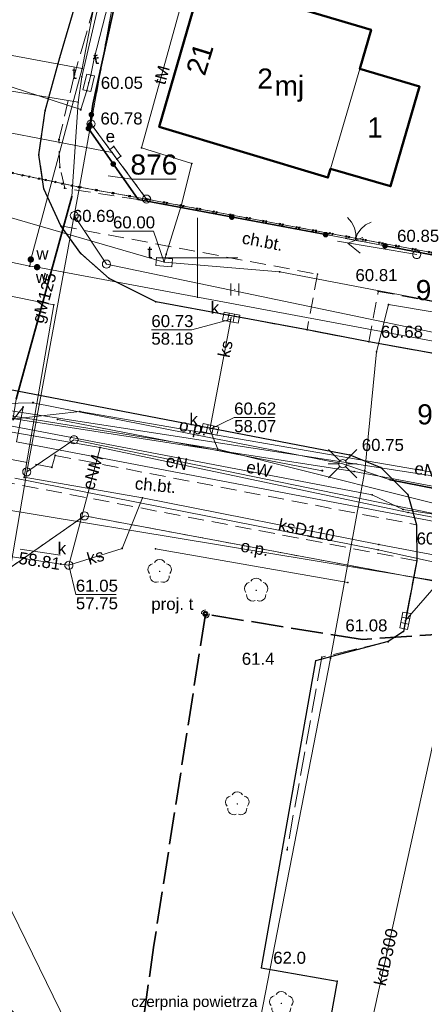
# Model space of a CAD drawing. Header units: millimetres. Extents: x 6421400 to 6424255, y 5791334 to 5793836.
# Tile 63 of 101: x 6422639 to 6422664, y 5792904 to 5792965. Entities that reach past the tile are written whole.
import ezdxf
from ezdxf.enums import TextEntityAlignment as Align

# ---------------------------------------------------------------- set-up
doc = ezdxf.new("R2010")
doc.units = ezdxf.units.MM
for name, pattern in [('KROPK2', [1, 0.05, -0.95]), ('PRZER1-1', [1, 0.5, -0.5]), ('PRZER2-1', [1.5, 1, -0.5]), ('PRZER3-1', [2, 1.5, -0.5]), ('PRZER4-1', [2.5, 2, -0.5])]:
    doc.linetypes.add(name, pattern=pattern)
doc.layers.get('0').update_dxf_attribs({"color": 252})
for name, color, linetype, lineweight in [('GEPADR_O', 252, 'Continuous', 18), ('GEPPGD', 252, 'Continuous', 18), ('GESBLO', 252, 'Continuous', 18), ('GESBLO_O', 252, 'Continuous', 18), ('GESBZO', 7, 'Continuous', 35), ('GESBZO_O', 252, 'Continuous', 35), ('GESDZI', 252, 'Continuous', 18), ('GESDZI_O', 252, 'Continuous', 18), ('GESJAE', 252, 'Continuous', 35), ('GESUZY', 252, 'Continuous', 18), ('GSLKBR', 252, 'Continuous', 18), ('GSLKOG', 252, 'Continuous', 25), ('GSLKOU', 252, 'Continuous', 18), ('GSLKRW', 252, 'Continuous', 25), ('GSLRIN', 252, 'Continuous', 18), ('GSLRIN_O', 252, 'Continuous', 18), ('GSPPRB', 252, 'Continuous', 18), ('GSPRDL', 252, 'Continuous', 18), ('GSSKOA', 252, 'Continuous', 18), ('GSSKOD', 252, 'Continuous', 18), ('GSSKOD_O', 252, 'Continuous', 18), ('GSSUTR', 252, 'Continuous', 18), ('GTGTXT_O', 252, 'Continuous', 18), ('GULENN', 252, 'Continuous', 18), ('GULENN_O', 252, 'Continuous', 18), ('GULEOR', 252, 'Continuous', 25), ('GULEWN', 252, 'Continuous', 18), ('GULEWN_O', 252, 'Continuous', 18), ('GULGOR', 252, 'Continuous', 25), ('GULGPI', 252, 'Continuous', 18), ('GULGPI_O', 252, 'Continuous', 18), ('GULKDP', 252, 'Continuous', 18), ('GULKDP_O', 252, 'Continuous', 18), ('GULKSP', 252, 'Continuous', 18), ('GULKSP_O', 252, 'Continuous', 18), ('GULTPR', 252, 'Continuous', 18), ('GULTPR_O', 252, 'Continuous', 18), ('GULWOP', 252, 'Continuous', 18), ('GUPISL', 252, 'Continuous', 18), ('GUPKKS', 252, 'Continuous', 18), ('GUPKKS_O', 252, 'Continuous', 18), ('GUPKSD', 252, 'Continuous', 18), ('GUPKSD_O', 252, 'Continuous', 18), ('GUPTSD', 252, 'Continuous', 18), ('GUPTSD_O', 252, 'Continuous', 18), ('GUSESE', 252, 'Continuous', 18), ('GUSESE_O', 252, 'Continuous', 18), ('GZLTOK', 252, 'Continuous', 25), ('GZPTSZ', 252, 'Continuous', 18), ('GZPTSZ_O', 252, 'Continuous', 18), ('Ramka sekcyjna', 252, 'Continuous', 18)]:
    doc.layers.add(name, color=color, linetype=linetype, lineweight=lineweight)
for name, color, linetype in [('GSPWPN', 252, 'Continuous'), ('GSPWPN_O', 252, 'Continuous'), ('GSPWPS', 252, 'Continuous'), ('GSPWPS_O', 252, 'Continuous'), ('GUPKSH', 252, 'Continuous'), ('GUPKSH_O', 252, 'Continuous'), ('GUPTSH', 252, 'Continuous'), ('GUPTSH_O', 252, 'Continuous'), ('GUPWZA', 252, 'Continuous'), ('GUPWZA_O', 252, 'Continuous'), ('xref', 252, 'Continuous')]:
    doc.layers.add(name, color=color, linetype=linetype)
doc.styles.add('Arial', font='arial.ttf')

# ---------------------------------------------------------------- blocks, each defined once
blk = doc.blocks.new('GSSUTR1')
at = {"color": 0}
for points in [[(0.36165, 0.25666), (-0.38835, 0.25666)], [(-0.38835, -0.24334), (0.36165, -0.24334)]]:
    blk.add_lwpolyline(points, dxfattribs=at)
blk = doc.blocks.new('GSPRDL1')
blk.add_hatch(color=0).paths.add_polyline_path([(-0.045, 0), (-0.042798, -0.013906), (-0.036406, -0.02645), (-0.02645, -0.036406), (-0.013906, -0.042798), (0, -0.045), (0.013906, -0.042798), (0.02645, -0.036406), (0.036406, -0.02645), (0.042798, -0.013906), (0.045, 0), (0.042798, 0.013906), (0.036406, 0.02645), (0.02645, 0.036406), (0.013906, 0.042798), (0, 0.045), (-0.013906, 0.042798), (-0.02645, 0.036406), (-0.036406, 0.02645), (-0.042798, 0.013906)])
at = {"color": 0}
for points in [[(-0.134326, 0.635969), (-0.024001, 0.70458), (0.103115, 0.731429), (0.231763, 0.713292), (0.346501, 0.652348), (0.433559, 0.55591), (0.482485, 0.435555)], [(-0.646351, 0.068773), (-0.677512, 0.194901), (-0.663766, 0.324092), (-0.606763, 0.440839), (-0.513345, 0.531129), (-0.394725, 0.584125), (-0.265141, 0.593465)], [(0.563333, 0.324277), (0.662679, 0.240553), (0.727494, 0.127956), (0.75, 0), (0.727494, -0.127956), (0.662679, -0.240553), (0.563333, -0.324277)], [(-0.265141, -0.593465), (-0.394725, -0.584125), (-0.513345, -0.531129), (-0.606763, -0.440839), (-0.663766, -0.324092), (-0.677512, -0.194901), (-0.646351, -0.068773)], [(0.482485, -0.435555), (0.433559, -0.55591), (0.346501, -0.652348), (0.231763, -0.713292), (0.103115, -0.731429), (-0.024001, -0.70458), (-0.134326, -0.635969)]]:
    blk.add_lwpolyline(points, dxfattribs=at)
blk = doc.blocks.new('GULENN1')
at = {"color": 0}
for points in [[(0, 0), (5, 0)], [(3.491081, 0.5), (4.357107, 0), (3.491081, -0.5)]]:
    blk.add_lwpolyline(points, dxfattribs=at)
blk = doc.blocks.new('GSLKOG2')
blk.add_hatch(color=0).paths.add_polyline_path([(0, 0.175), (-0.045293, 0.169037), (-0.0875, 0.151554), (-0.123744, 0.123744), (-0.151554, 0.0875), (-0.169037, 0.045293), (-0.175, 0), (-0.169037, -0.045293), (-0.151554, -0.0875), (-0.123744, -0.123744), (-0.0875, -0.151554), (-0.045293, -0.169037), (0, -0.175), (0.045293, -0.169037), (0.0875, -0.151554), (0.123744, -0.123744), (0.151554, -0.0875), (0.169037, -0.045293), (0.175, 0), (0.169037, 0.045293), (0.151554, 0.0875), (0.123744, 0.123744), (0.0875, 0.151554), (0.045293, 0.169037)])
blk = doc.blocks.new('GSLKOG1')
blk.add_hatch(color=0).paths.add_polyline_path([(0, 0.175), (-0.045293, 0.169037), (-0.0875, 0.151554), (-0.123744, 0.123744), (-0.151554, 0.0875), (-0.169037, 0.045293), (-0.175, 0), (-0.169037, -0.045293), (-0.151554, -0.0875), (-0.123744, -0.123744), (-0.0875, -0.151554), (-0.045293, -0.169037), (0, -0.175), (0.045293, -0.169037), (0.0875, -0.151554), (0.123744, -0.123744), (0.151554, -0.0875), (0.169037, -0.045293), (0.175, 0), (0.169037, 0.045293), (0.151554, 0.0875), (0.123744, 0.123744), (0.0875, 0.151554), (0.045293, 0.169037)])
blk = doc.blocks.new('GSLKBR1')
at = {"color": 0}
for points in [[(0, 0), (-0.051111, -0.388229), (-0.200962, -0.75), (-0.43934, -1.06066), (-0.75, -1.299038)], [(0.75, -1.299038), (0.43934, -1.06066), (0.200962, -0.75), (0.051111, -0.388229), (0, 0)]]:
    blk.add_lwpolyline(points, dxfattribs=at)
blk = doc.blocks.new('GSPWPN1')
blk.add_hatch(color=0).paths.add_polyline_path([(0, 0.045), (-0.011647, 0.043467), (-0.0225, 0.038971), (-0.03182, 0.03182), (-0.038971, 0.0225), (-0.043467, 0.011647), (-0.045, 0), (-0.043467, -0.011647), (-0.038971, -0.0225), (-0.03182, -0.03182), (-0.0225, -0.038971), (-0.011647, -0.043467), (0, -0.045), (0.011647, -0.043467), (0.0225, -0.038971), (0.03182, -0.03182), (0.038971, -0.0225), (0.043467, -0.011647), (0.045, 0), (0.043467, 0.011647), (0.038971, 0.0225), (0.03182, 0.03182), (0.0225, 0.038971), (0.011647, 0.043467)])
blk = doc.blocks.new('GSPWPS1')
blk.add_hatch(color=0).paths.add_polyline_path([(0, 0.045), (-0.011647, 0.043467), (-0.0225, 0.038971), (-0.03182, 0.03182), (-0.038971, 0.0225), (-0.043467, 0.011647), (-0.045, 0), (-0.043467, -0.011647), (-0.038971, -0.0225), (-0.03182, -0.03182), (-0.0225, -0.038971), (-0.011647, -0.043467), (0, -0.045), (0.011647, -0.043467), (0.0225, -0.038971), (0.03182, -0.03182), (0.038971, -0.0225), (0.043467, -0.011647), (0.045, 0), (0.043467, 0.011647), (0.038971, 0.0225), (0.03182, 0.03182), (0.0225, 0.038971), (0.011647, 0.043467)])
blk = doc.blocks.new('GUPTSH1')
blk.add_hatch(color=0).paths.add_polyline_path([(0, 0.045), (-0.011647, 0.043467), (-0.0225, 0.038971), (-0.03182, 0.03182), (-0.038971, 0.0225), (-0.043467, 0.011647), (-0.045, 0), (-0.043467, -0.011647), (-0.038971, -0.0225), (-0.03182, -0.03182), (-0.0225, -0.038971), (-0.011647, -0.043467), (0, -0.045), (0.011647, -0.043467), (0.0225, -0.038971), (0.03182, -0.03182), (0.038971, -0.0225), (0.043467, -0.011647), (0.045, 0), (0.043467, 0.011647), (0.038971, 0.0225), (0.03182, 0.03182), (0.0225, 0.038971), (0.011647, 0.043467)])
blk = doc.blocks.new('GUPKSH1')
blk.add_hatch(color=0).paths.add_polyline_path([(0, 0.045), (-0.011647, 0.043467), (-0.0225, 0.038971), (-0.03182, 0.03182), (-0.038971, 0.0225), (-0.043467, 0.011647), (-0.045, 0), (-0.043467, -0.011647), (-0.038971, -0.0225), (-0.03182, -0.03182), (-0.0225, -0.038971), (-0.011647, -0.043467), (0, -0.045), (0.011647, -0.043467), (0.0225, -0.038971), (0.03182, -0.03182), (0.038971, -0.0225), (0.043467, -0.011647), (0.045, 0), (0.043467, 0.011647), (0.038971, 0.0225), (0.03182, 0.03182), (0.0225, 0.038971), (0.011647, 0.043467)])
blk = doc.blocks.new('GUPWZA1')
blk.add_hatch(color=0).paths.add_polyline_path([(0, 0.2), (-0.051764, 0.193185), (-0.1, 0.173205), (-0.141421, 0.141421), (-0.173205, 0.1), (-0.193185, 0.051764), (-0.2, 0), (-0.193185, -0.051764), (-0.173205, -0.1), (-0.141421, -0.141421), (-0.1, -0.173205), (-0.051764, -0.193185), (0, -0.2), (0.051764, -0.193185), (0.1, -0.173205), (0.141421, -0.141421), (0.173205, -0.1), (0.193185, -0.051764), (0.2, 0), (0.193185, 0.051764), (0.173205, 0.1), (0.141421, 0.141421), (0.1, 0.173205), (0.051764, 0.193185)])
blk = doc.blocks.new('GUPKSD1_1')
at = {"color": 0}
blk.add_lwpolyline([(0.25, 0), (0.241481, -0.064705), (0.216506, -0.125), (0.176777, -0.176777), (0.125, -0.216506), (0.064705, -0.241481), (0, -0.25), (-0.064705, -0.241481), (-0.125, -0.216506), (-0.176777, -0.176777), (-0.216506, -0.125), (-0.241481, -0.064705), (-0.25, 0), (-0.241481, 0.064705), (-0.216506, 0.125), (-0.176777, 0.176777), (-0.125, 0.216506), (-0.064705, 0.241481), (0, 0.25), (0.064705, 0.241481), (0.125, 0.216506), (0.176777, 0.176777), (0.216506, 0.125), (0.241481, 0.064705)], close=True, dxfattribs=at)
blk = doc.blocks.new('GUPKKS1')
at = {"color": 0}
blk.add_lwpolyline([(0.5, -0.25), (-0.5, -0.25), (-0.5, 0.25), (0.5, 0.25)], close=True, dxfattribs=at)
for points in [[(-0.175, -0.25), (-0.175, 0.25)], [(0.175, -0.25), (0.175, 0.25)]]:
    blk.add_lwpolyline(points, dxfattribs=at)
blk = doc.blocks.new('GUPISL1_4')
at = {"color": 0}
blk.add_lwpolyline([(0.25, 0), (0.241481, -0.064705), (0.216506, -0.125), (0.176777, -0.176777), (0.125, -0.216506), (0.064705, -0.241481), (0, -0.25), (-0.064705, -0.241481), (-0.125, -0.216506), (-0.176777, -0.176777), (-0.216506, -0.125), (-0.241481, -0.064705), (-0.25, 0), (-0.241481, 0.064705), (-0.216506, 0.125), (-0.176777, 0.176777), (-0.125, 0.216506), (-0.064705, 0.241481), (0, 0.25), (0.064705, 0.241481), (0.125, 0.216506), (0.176777, 0.176777), (0.216506, 0.125), (0.241481, 0.064705)], close=True, dxfattribs=at)
blk = doc.blocks.new('GUPISL1_2')
at = {"color": 0}
for points in [[(-0.176777, 0.176777), (-0.883883, 0.883883)], [(0, 0.25), (0, 0.9)], [(0.176777, 0.176777), (0.883883, 0.883883)], [(-0.176777, -0.176777), (-0.883883, -0.883883)], [(0, -0.25), (0, -0.9)], [(0.176777, -0.176777), (0.883883, -0.883883)]]:
    blk.add_lwpolyline(points, dxfattribs=at)
blk.add_lwpolyline([(0.25, 0), (0.241481, -0.064705), (0.216506, -0.125), (0.176777, -0.176777), (0.125, -0.216506), (0.064705, -0.241481), (0, -0.25), (-0.064705, -0.241481), (-0.125, -0.216506), (-0.176777, -0.176777), (-0.216506, -0.125), (-0.241481, -0.064705), (-0.25, 0), (-0.241481, 0.064705), (-0.216506, 0.125), (-0.176777, 0.176777), (-0.125, 0.216506), (-0.064705, 0.241481), (0, 0.25), (0.064705, 0.241481), (0.125, 0.216506), (0.176777, 0.176777), (0.216506, 0.125), (0.241481, 0.064705)], close=True, dxfattribs=at)
blk = doc.blocks.new('GUPTSD1_3')
at = {"color": 0}
blk.add_lwpolyline([(0.5, 0.25), (0.5, -0.25), (-0.5, -0.25), (-0.5, 0.25)], close=True, dxfattribs=at)
blk = doc.blocks.new('GZPTSZ1')
at = {"color": 0}
for points in [[(-0.25, 0), (-0.241481, 0.064705), (-0.216506, 0.125), (-0.176777, 0.176777), (-0.125, 0.216506), (-0.064705, 0.241481), (0, 0.25)], [(0.25, 0), (0.241481, -0.064705), (0.216506, -0.125), (0.176777, -0.176777), (0.125, -0.216506), (0.064705, -0.241481), (0, -0.25)]]:
    blk.add_lwpolyline(points, dxfattribs=at)
at = {"color": 7, "lineweight": 50, "true_color": 0xffffff}
blk.add_lwpolyline([(0, 0.125), (-0.038627, 0.118882), (-0.073473, 0.101127), (-0.101127, 0.073473), (-0.118882, 0.038627), (-0.125, 0), (-0.118882, -0.038627), (-0.101127, -0.073473), (-0.073473, -0.101127), (-0.038627, -0.118882), (0, -0.125), (0.038627, -0.118882), (0.073473, -0.101127), (0.101127, -0.073473), (0.118882, -0.038627), (0.125, 0), (0.118882, 0.038627), (0.101127, 0.073473), (0.073473, 0.101127), (0.038627, 0.118882)], close=True, dxfattribs=at)
blk = doc.blocks.new('GSPPRB0')
at = {"color": 0, "lineweight": 18}
blk.add_lwpolyline([(-0.007955, 0.0225), (0.007955, 0.0225), (0.0225, 0.007955), (0.0225, -0.007955), (0.007955, -0.0225), (-0.007955, -0.0225), (-0.0225, -0.007955), (-0.0225, 0.007955)], close=True, dxfattribs=at)
blk = doc.blocks.new('GEPPGD1_1')
at = {"color": 0}
blk.add_lwpolyline([(0.25, 0), (0.237764, -0.077254), (0.202254, -0.146946), (0.146946, -0.202254), (0.077254, -0.237764), (0, -0.25), (-0.077254, -0.237764), (-0.146946, -0.202254), (-0.202254, -0.146946), (-0.237764, -0.077254), (-0.25, 0), (-0.237764, 0.077254), (-0.202254, 0.146946), (-0.146946, 0.202254), (-0.077254, 0.237764), (0, 0.25), (0.077254, 0.237764), (0.146946, 0.202254), (0.202254, 0.146946), (0.237764, 0.077254)], close=True, dxfattribs=at)
blk = doc.blocks.new('GEPPGD1_2')
blk.add_hatch(color=0).paths.add_polyline_path([(-0.045, 0), (-0.042798, -0.013906), (-0.036406, -0.02645), (-0.02645, -0.036406), (-0.013906, -0.042798), (0, -0.045), (0.013906, -0.042798), (0.02645, -0.036406), (0.036406, -0.02645), (0.042798, -0.013906), (0.045, 0), (0.042798, 0.013906), (0.036406, 0.02645), (0.02645, 0.036406), (0.013906, 0.042798), (0, 0.045), (-0.013906, 0.042798), (-0.02645, 0.036406), (-0.036406, 0.02645), (-0.042798, 0.013906)])
blk = doc.blocks.new('G$CC51CC4AD')
at = {"layer": 'GESBLO', "linetype": 'Continuous', "lineweight": 18, "elevation": 10.26}
for points in [[(6422650.261, 5792967.344), (6422647.609, 5792958.154), (6422658.116, 5792954.996), (6422658.275, 5792955.544), (6422660.094, 5792961.784), (6422660.799, 5792964.204)], [(6422658.275, 5792955.544), (6422660.094, 5792961.784), (6422663.818, 5792960.672), (6422662.012, 5792954.463)]]:
    blk.add_lwpolyline(points, close=True, dxfattribs=at)
at = {"layer": 'GESBZO', "linetype": 'Continuous', "lineweight": 50, "elevation": 10.26}
blk.add_lwpolyline([(6422650.261, 5792967.344), (6422647.609, 5792958.154), (6422658.116, 5792954.996), (6422658.275, 5792955.544), (6422662.012, 5792954.463), (6422663.818, 5792960.672), (6422660.094, 5792961.784), (6422660.799, 5792964.204)], close=True, dxfattribs=at)
at = {"layer": 'GESDZI', "linetype": 'Continuous', "lineweight": 18, "elevation": 10.3}
for points in [[(6422664.984, 5793072.352), (6422658.336, 5793049.451), (6422655.027, 5793038.031), (6422651.727, 5793026.681), (6422646.342, 5793008.148), (6422640.96, 5792989.62), (6422635.591, 5792971.11), (6422632.881, 5792956.46), (6422642.643, 5792954.401), (6422643.361, 5792958.34), (6422645.171, 5792968.34), (6422646.16, 5792971.761), (6422652.109, 5792992.261), (6422658.028, 5793012.661), (6422663.957, 5793033.122), (6422666.216, 5793040.912)], [(6422669.19, 5792965.052), (6422646.16, 5792971.761), (6422645.171, 5792968.34), (6422643.361, 5792958.34), (6422646.821, 5792953.661), (6422669.801, 5792949.352)], [(6422643.361, 5792958.34), (6422642.643, 5792954.401), (6422646.821, 5792953.661)], [(6422635.545, 5792889.65), (6422635.964, 5792905.63), (6422636.303, 5792918.88), (6422638.343, 5792930.71), (6422639.362, 5792936.67), (6422642.321, 5792952.63), (6422642.643, 5792954.401), (6422632.881, 5792956.46), (6422632.062, 5792952.02), (6422630.082, 5792941.18), (6422628.613, 5792932.83), (6422626.333, 5792919.86), (6422625.845, 5792899.88), (6422625.595, 5792889.89), (6422625.205, 5792873.874), (6422633.219, 5792871.316), (6422635.086, 5792870.721)], [(6422669.801, 5792949.352), (6422646.821, 5792953.661), (6422642.643, 5792954.401), (6422642.321, 5792952.63), (6422644.322, 5792949.61), (6422669.806, 5792944.301)], [(6422669.806, 5792944.301), (6422644.322, 5792949.61), (6422642.321, 5792952.63), (6422639.362, 5792936.67), (6422642.302, 5792938.67), (6422669.746, 5792933.046)], [(6422642.952, 5792933.93), (6422795.341, 5792905.438), (6422794.841, 5792915.278), (6422794.32, 5792925.538), (6422794.3, 5792925.978), (6422777.25, 5792929.18), (6422728.351, 5792938.363), (6422705.292, 5792942.694), (6422703.851, 5792937.564), (6422700.612, 5792926.733), (6422669.746, 5792933.046), (6422642.302, 5792938.67), (6422639.362, 5792936.67), (6422638.343, 5792930.71)], [(6422795.341, 5792905.438), (6422908.081, 5792885.793), (6422911.194, 5792830.604), (6422917.26, 5792719.89), (6422863.06, 5792716.73), (6422822.73, 5792724.17), (6422811.63, 5792724.79), (6422810.34, 5792698.25), (6422801.082, 5792696.382), (6422784.98, 5792698.5), (6422786.28, 5792726.3), (6422688.8, 5792730.98), (6422628.77, 5792742.38), (6422626.228, 5792743.45), (6422630.461, 5792804.26), (6422635.086, 5792870.721), (6422635.545, 5792889.65), (6422641.575, 5792889.501), (6422641.844, 5792899.611), (6422635.964, 5792905.63), (6422636.303, 5792918.88), (6422638.343, 5792930.71), (6422642.952, 5792933.93)]]:
    blk.add_lwpolyline(points, close=True, dxfattribs=at)
at = {"layer": 'GESDZI_O', "linetype": 'Continuous', "lineweight": 13, "elevation": 10.8, "flags": 128}
blk.add_lwpolyline([(6422644.436, 5792955.115), (6422645.896, 5792954.901), (6422648.656, 5792954.901)], dxfattribs=at)
at = {"layer": 'GESJAE', "linetype": 'KROPK2', "lineweight": 50, "elevation": 10.3}
for points in [[(6422907.81, 5792890.473), (6422840.351, 5792905.8), (6422794.841, 5792915.278), (6422794.32, 5792925.538), (6422794.3, 5792925.978), (6422777.25, 5792929.18), (6422728.351, 5792938.363), (6422705.292, 5792942.694), (6422677.181, 5792947.972), (6422669.801, 5792949.352), (6422646.821, 5792953.661), (6422642.643, 5792954.401), (6422632.881, 5792956.46), (6422632.062, 5792952.02), (6422630.082, 5792941.18), (6422628.613, 5792932.83), (6422626.333, 5792919.86), (6422625.845, 5792899.88), (6422625.595, 5792889.89), (6422625.205, 5792873.874), (6422593.676, 5792883.938), (6422561.056, 5792894.346), (6422502.866, 5792912.922), (6422491.896, 5792913.762)], [(6422491.896, 5792913.762), (6422502.866, 5792912.922), (6422561.056, 5792894.346), (6422593.676, 5792883.938), (6422625.205, 5792873.874), (6422625.595, 5792889.89), (6422625.845, 5792899.88), (6422626.333, 5792919.86), (6422628.613, 5792932.83), (6422630.082, 5792941.18), (6422632.062, 5792952.02), (6422632.881, 5792956.46), (6422642.643, 5792954.401), (6422646.821, 5792953.661), (6422669.801, 5792949.352), (6422677.181, 5792947.972), (6422705.292, 5792942.694), (6422728.351, 5792938.363), (6422777.25, 5792929.18), (6422794.3, 5792925.978), (6422794.32, 5792925.538), (6422794.841, 5792915.278), (6422840.351, 5792905.8), (6422907.81, 5792890.473)]]:
    blk.add_lwpolyline(points, dxfattribs=at)
at = {"layer": 'GESUZY', "linetype": 'PRZER1-1', "lineweight": 18, "elevation": 10.18}
for points in [[(6422689.709, 5792997.25), (6422685.399, 5792982.493), (6422668.307, 5792987.508), (6422669.19, 5792965.052), (6422679.44, 5792962.062), (6422678.087, 5792953.621), (6422677.181, 5792947.972), (6422669.801, 5792949.352), (6422646.821, 5792953.661), (6422643.361, 5792958.34), (6422645.171, 5792968.34), (6422646.16, 5792971.761), (6422652.109, 5792992.261), (6422656.96, 5793008.979)], [(6422638.343, 5792930.71), (6422642.952, 5792933.93), (6422691.625, 5792924.83), (6422795.341, 5792905.438), (6422908.081, 5792885.793)], [(6422907.81, 5792890.473), (6422840.351, 5792905.8), (6422794.841, 5792915.278), (6422794.32, 5792925.538), (6422794.3, 5792925.978), (6422777.25, 5792929.18), (6422728.351, 5792938.363), (6422727.793, 5792938.468), (6422717.419, 5792940.416), (6422710.031, 5792941.804), (6422705.292, 5792942.694), (6422701.86, 5792943.338), (6422683.709, 5792946.746), (6422677.181, 5792947.972), (6422669.801, 5792949.352), (6422646.821, 5792953.661), (6422642.643, 5792954.401), (6422632.881, 5792956.46)]]:
    blk.add_lwpolyline(points, dxfattribs=at)
for points in [[(6422643.361, 5792958.34), (6422645.171, 5792968.34), (6422646.16, 5792971.761), (6422652.109, 5792992.261), (6422656.96, 5793008.979), (6422658.028, 5793012.661), (6422663.957, 5793033.122), (6422666.216, 5793040.912), (6422664.984, 5793072.352), (6422658.336, 5793049.451), (6422655.027, 5793038.031), (6422651.727, 5793026.681), (6422646.342, 5793008.148), (6422640.96, 5792989.62), (6422635.591, 5792971.11), (6422632.881, 5792956.46), (6422642.643, 5792954.401), (6422646.821, 5792953.661)], [(6422750.482, 5792703.054), (6422711.322, 5792708.222), (6422624.574, 5792719.673), (6422626.228, 5792743.45), (6422630.461, 5792804.26), (6422635.086, 5792870.721), (6422635.545, 5792889.65), (6422641.575, 5792889.501), (6422641.844, 5792899.611), (6422635.964, 5792905.63), (6422636.303, 5792918.88), (6422638.343, 5792930.71), (6422642.952, 5792933.93), (6422691.625, 5792924.83), (6422795.341, 5792905.438), (6422908.081, 5792885.793), (6422911.194, 5792830.604), (6422917.26, 5792719.89), (6422810.34, 5792698.25), (6422801.082, 5792696.382)]]:
    blk.add_lwpolyline(points, close=True, dxfattribs=at)
at = {"layer": 'GSLKBR', "linetype": 'Continuous', "lineweight": 18, "elevation": 10.18}
blk.add_lwpolyline([(6422661.673, 5792950.747), (6422657.975, 5792951.445)], dxfattribs=at)
at = {"layer": 'GSLKOG', "linetype": 'Continuous', "lineweight": 35, "elevation": 10.18}
for points in [[(6422643.29, 5792958.27), (6422643.48, 5792959.58), (6422646.19, 5792971.93), (6422648.85, 5792981.26), (6422649.73, 5792984.38), (6422650.64, 5792987.68), (6422652.03, 5792992.47), (6422656.58, 5793008.13), (6422656.92, 5793009.31), (6422657.92, 5793012.74), (6422662.2, 5793027.21)], [(6422657.975, 5792951.445), (6422646.291, 5792953.629), (6422643.201, 5792958.057)], [(6422661.673, 5792950.747), (6422677.074, 5792947.784)]]:
    blk.add_lwpolyline(points, dxfattribs=at)
at = {"layer": 'GSLKOU', "linetype": 'PRZER3-1', "lineweight": 18, "elevation": 10.18}
blk.add_lwpolyline([(6422648.85, 5792981.26), (6422648.08, 5792981.45), (6422642.332, 5792961.404)], dxfattribs=at)
at = {"layer": 'GSLKRW', "linetype": 'Continuous', "lineweight": 25, "elevation": 10.18}
for points in [[(6422641.421, 5792962.481), (6422647.99, 5792984.78), (6422660.42, 5793027.74), (6422664.03, 5793040.21), (6422673.13, 5793071.63), (6422674.03, 5793074.66)], [(6422688.459, 5792945.675), (6422686.702, 5792943.106), (6422684.394, 5792941.658), (6422681.222, 5792941.066), (6422660.664, 5792944.773), (6422656.816, 5792945.514), (6422647.395, 5792947.267), (6422644.49, 5792948.711), (6422642.728, 5792950.273), (6422641.479, 5792951.987), (6422640.421, 5792954.297), (6422640.12, 5792956.423), (6422640.5, 5792959.167), (6422641.421, 5792962.481)], [(6422632.15, 5792922.3), (6422633.72, 5792936.854), (6422633.997, 5792938.319), (6422634.627, 5792940.509), (6422635.825, 5792941.467), (6422637.664, 5792941.923), (6422659.474, 5792937.723), (6422661.4, 5792936.947), (6422663.09, 5792935.266), (6422663.636, 5792933.375), (6422663.645, 5792931.134), (6422662.814, 5792926.728), (6422661.862, 5792926.095), (6422657.35, 5792924.89), (6422653.96, 5792905.78), (6422658.69, 5792904.95), (6422657.64, 5792899.08), (6422652.49, 5792898.3), (6422646.88, 5792866.96)]]:
    blk.add_lwpolyline(points, dxfattribs=at)
at = {"layer": 'GSLRIN', "linetype": 'Continuous', "lineweight": 18, "elevation": 10.1}
for points in [[(6422657.766, 5792936.744), (6422641.269, 5792939.937)], [(6422659.349, 5792929.782), (6422647.383, 5792931.872)]]:
    blk.add_lwpolyline(points, dxfattribs=at)
at = {"layer": 'GSSKOA', "linetype": 'PRZER3-1', "lineweight": 18, "elevation": 10.18}
for points in [[(6422725.588, 5792932.381), (6422721.013, 5792933.255), (6422713.447, 5792934.724), (6422681.222, 5792941.066), (6422660.664, 5792944.773), (6422656.816, 5792945.514), (6422647.395, 5792947.267), (6422644.49, 5792948.711), (6422642.728, 5792950.273), (6422641.479, 5792951.987), (6422640.421, 5792954.297), (6422640.12, 5792956.423), (6422640.5, 5792959.167), (6422641.421, 5792962.481)], [(6422632.15, 5792922.3), (6422633.72, 5792936.854), (6422633.997, 5792938.319), (6422634.627, 5792940.509), (6422635.825, 5792941.467), (6422637.664, 5792941.923), (6422659.474, 5792937.723), (6422661.4, 5792936.947), (6422663.09, 5792935.266), (6422663.636, 5792933.375), (6422663.645, 5792931.134), (6422662.814, 5792926.728), (6422661.862, 5792926.095), (6422657.733, 5792925.13), (6422655.572, 5792913.136)]]:
    blk.add_lwpolyline(points, dxfattribs=at)
at = {"layer": 'GSSKOD', "linetype": 'PRZER2-1', "lineweight": 18, "elevation": 10.18}
for points in [[(6422641.421, 5792962.481), (6422640.5, 5792959.167), (6422640.12, 5792956.423), (6422640.421, 5792954.297), (6422641.479, 5792951.987), (6422657.47, 5792948.983), (6422656.816, 5792945.514), (6422660.664, 5792944.773), (6422661.251, 5792947.914), (6422686.702, 5792943.106), (6422688.459, 5792945.675), (6422683.494, 5792946.576)], [(6422677.074, 5792947.784), (6422661.673, 5792950.747), (6422657.975, 5792951.445), (6422646.291, 5792953.629), (6422641.722, 5792954.333), (6422641.416, 5792955.639), (6422641.368, 5792957.361), (6422642.332, 5792961.404)]]:
    blk.add_lwpolyline(points, dxfattribs=at)
blk.add_lwpolyline([(6422663.645, 5792931.134), (6422633.72, 5792936.854), (6422633.997, 5792938.319), (6422640.924, 5792936.952), (6422641.128, 5792937.699), (6422663.636, 5792933.375)], close=True, dxfattribs=at)
at = {"layer": 'GSSUTR', "linetype": 'PRZER2-1', "lineweight": 18, "elevation": 10.06}
blk.add_lwpolyline([(6422652.316, 5792948.05), (6422652.306, 5792948.03), (6422652.326, 5792948.03)], close=True, dxfattribs=at)
at = {"layer": 'GULENN', "linetype": 'Continuous', "lineweight": 18, "elevation": 10.18}
for points in [[(6422765.34, 5792917.02), (6422749.69, 5792919.89), (6422738.39, 5792922.17), (6422735.9, 5792922.62), (6422714.64, 5792926.64), (6422705.94, 5792928.54), (6422703.56, 5792925.7), (6422692.55, 5792927.98), (6422691.19, 5792931.32), (6422685.24, 5792932.48), (6422682.83, 5792932.91), (6422680.35, 5792933.19), (6422676.12, 5792933.9), (6422674.61, 5792933.71), (6422661.99, 5792936.18), (6422659.04, 5792937.18), (6422639.75, 5792940.98), (6422636.94, 5792940.9)], [(6422514.894, 5792963.653), (6422516.543, 5792964.663), (6422546.593, 5792958.195), (6422572.113, 5792952.906), (6422590.823, 5792949.227), (6422615.772, 5792944.089), (6422628.062, 5792940.95), (6422643.922, 5792938.18)], [(6422644.681, 5792956.555), (6422633.894, 5792958.638)], [(6422680.825, 5792943.915), (6422661.882, 5792947.085), (6422661.135, 5792944.151), (6422660.422, 5792936.744), (6422658.278, 5792925.055), (6422653.925, 5792902.639)], [(6422680.38, 5792933.932), (6422642.663, 5792940.434)], [(6422643.922, 5792938.18), (6422641.983, 5792930.85)], [(6422691.322, 5792928.762), (6422663.112, 5792934.142), (6422643.922, 5792938.18)], [(6422663.96, 5792801.55), (6422654.372, 5792803.602), (6422644.818, 5792806.87), (6422635.64, 5792812.1), (6422631.226, 5792824.053), (6422629.971, 5792835.298), (6422631.017, 5792853.577), (6422634.85, 5792854.83), (6422632.92, 5792861.883), (6422632.31, 5792875.802), (6422632.566, 5792888.349), (6422643.432, 5792887.705), (6422643.59, 5792899.56), (6422642.738, 5792900.484), (6422633.704, 5792918.946), (6422634.35, 5792930.652)]]:
    blk.add_lwpolyline(points, dxfattribs=at)
at = {"layer": 'GULEOR', "linetype": 'Continuous', "lineweight": 35, "elevation": 10.18}
blk.add_lwpolyline([(6422661.99, 5792936.18), (6422674.61, 5792933.71)], dxfattribs=at)
at = {"layer": 'GULEWN', "linetype": 'Continuous', "lineweight": 18, "elevation": 10.18}
for points in [[(6422806.363, 5792858.332), (6422804.896, 5792858.582), (6422807.812, 5792876.051), (6422810.015, 5792886.333), (6422813.991, 5792905.919), (6422812.521, 5792906.339), (6422799.821, 5792908.868), (6422744.741, 5792919.426), (6422738.741, 5792920.555), (6422704.582, 5792926.944), (6422691.912, 5792929.303), (6422673.292, 5792932.702), (6422662.792, 5792934.332), (6422660.862, 5792935.241), (6422637.662, 5792939.67)], [(6422806.281, 5792857.89), (6422802.651, 5792858.506), (6422803.572, 5792862.911), (6422812.695, 5792906.784), (6422793.227, 5792910.615), (6422765.777, 5792916.154), (6422736.316, 5792921.815), (6422714.755, 5792926.203), (6422679.405, 5792933.015), (6422659.746, 5792936.691), (6422624.08, 5792942.221), (6422591.77, 5792949.174), (6422571.27, 5792953.392), (6422517.643, 5792965.752), (6422502.955, 5792969.447), (6422444.132, 5792981.346)], [(6422628.057, 5792952.155), (6422621.574, 5792952.911), (6422620.231, 5792946.551), (6422630.506, 5792943.237), (6422635.27, 5792939.601), (6422642.663, 5792940.434)]]:
    blk.add_lwpolyline(points, dxfattribs=at)
at = {"layer": 'GULGOR', "linetype": 'Continuous', "lineweight": 35, "elevation": 10.18}
blk.add_lwpolyline([(6422642.164, 5792953.827), (6422638.71, 5792941.199)], dxfattribs=at)
at = {"layer": 'GULGPI', "linetype": 'Continuous', "lineweight": 18, "elevation": 10.18}
for points in [[(6422642.56, 5792959.691), (6422642.787, 5792961.271), (6422643.786, 5792965.569), (6422644.102, 5792969.864), (6422644.605, 5792972.214), (6422645.349, 5792975.962), (6422648.26, 5792986.351), (6422649.758, 5792991.53), (6422655.718, 5793012.573)], [(6422581.294, 5792961.575), (6422583.12, 5792961.2), (6422585.136, 5792960.792), (6422590.439, 5792959.711), (6422593.632, 5792958.907), (6422612.173, 5792955.286), (6422620.391, 5792953.613), (6422628.036, 5792952.057), (6422630.323, 5792952.238), (6422634.007, 5792955.068), (6422635.642, 5792960.83), (6422642.56, 5792959.691)], [(6422642.56, 5792959.691), (6422642.164, 5792953.827), (6422638.71, 5792941.199), (6422638.486, 5792939.898)], [(6422638.486, 5792939.898), (6422639.138, 5792940.71), (6422638.725, 5792938.549), (6422710.267, 5792924.894), (6422710.492, 5792926.072), (6422732.062, 5792921.955), (6422792.59, 5792910.443), (6422801.69, 5792908.614), (6422882.201, 5792892.942)]]:
    blk.add_lwpolyline(points, dxfattribs=at)
at = {"layer": 'GULKDP', "linetype": 'Continuous', "lineweight": 18, "elevation": 10.18}
for points in [[(6422668.47, 5792933.77), (6422666.638, 5792928.768), (6422658.581, 5792892.138), (6422656.82, 5792884.13)], [(6422668.47, 5792933.77), (6422662.93, 5792927.4)]]:
    blk.add_lwpolyline(points, dxfattribs=at)
at = {"layer": 'GULKSP', "linetype": 'Continuous', "lineweight": 18, "elevation": 10.18}
for points in [[(6422508.86, 5792966.544), (6422535.556, 5792960.68), (6422564.74, 5792954.49), (6422565.241, 5792954.38), (6422617.484, 5792943.783), (6422635.3, 5792940.65), (6422651.266, 5792938.086), (6422668.47, 5792933.77)], [(6422559.903, 5792963.396), (6422641.051, 5792947.072), (6422639.202, 5792936.33), (6422646.576, 5792935.061)], [(6422652.087, 5792946.275), (6422650.769, 5792939.319), (6422651.266, 5792938.086)], [(6422641.983, 5792930.85), (6422645.305, 5792931.906), (6422646.576, 5792935.061)], [(6422797.581, 5792906.348), (6422753.195, 5792914.69), (6422719.699, 5792921.087), (6422682.399, 5792928.147), (6422661.279, 5792932.149), (6422646.576, 5792935.061)], [(6422632.383, 5792932.3), (6422641.49, 5792930.93), (6422641.983, 5792930.85)]]:
    blk.add_lwpolyline(points, dxfattribs=at)
at = {"layer": 'GULTPR', "linetype": 'Continuous', "lineweight": 18, "elevation": 10.18}
for points in [[(6422650.354, 5793015.352), (6422643.305, 5792990.675), (6422643.168, 5792990.194), (6422643.031, 5792989.713), (6422635.597, 5792965.21), (6422635.846, 5792962), (6422635.693, 5792961.524), (6422635.931, 5792961.447), (6422642.719, 5792959.232), (6422643.097, 5792960.418), (6422643.221, 5792960.902)], [(6422647.864, 5793012.078), (6422642.009, 5792990.14), (6422634.141, 5792956.59), (6422632.951, 5792954.074), (6422647.92, 5792949.74), (6422655.111, 5792949.131), (6422681.406, 5792944.106), (6422683.251, 5792943.753), (6422718.841, 5792936.794), (6422745.151, 5792931.836), (6422765.021, 5792927.827), (6422792.5, 5792922.808), (6422797.36, 5792922.08), (6422797.98, 5792921.97)], [(6422643.221, 5792960.902), (6422643.346, 5792961.386), (6422643.549, 5792962.421), (6422647.261, 5792976.785)], [(6422647.92, 5792949.74), (6422648.05, 5792950.22), (6422648.98, 5792953.25), (6422649.64, 5792955.88), (6422646.51, 5792956.85), (6422649.02, 5792965.93), (6422649.787, 5792965.701)], [(6422643.549, 5792962.421), (6422643.791, 5792962.46)], [(6422670.01, 5792935.582), (6422593.136, 5792947.456)], [(6422777.618, 5792879.859), (6422778.521, 5792894.652), (6422781.608, 5792907.556), (6422781.017, 5792907.664), (6422683.885, 5792925.498), (6422673.061, 5792928.015), (6422665.608, 5792929.763), (6422637.486, 5792934.406), (6422630.589, 5792936.166), (6422626.759, 5792937.421)], [(6422784.061, 5792907.377), (6422772.365, 5792909.685), (6422753.098, 5792913.579), (6422733.043, 5792917.801), (6422705.582, 5792922.955), (6422675.684, 5792928.629), (6422661.252, 5792931.806), (6422638.615, 5792936.269)]]:
    blk.add_lwpolyline(points, dxfattribs=at)
at = {"layer": 'GULWOP', "linetype": 'Continuous', "lineweight": 18, "elevation": 10.18}
for points in [[(6422639.542, 5792949.49), (6422639.612, 5792949.9), (6422642.816, 5792961.791), (6422643.826, 5792967.181), (6422645.056, 5792972.081), (6422646.839, 5792978.675), (6422646.95, 5792979.328), (6422647.2, 5792979.984), (6422648.638, 5792985.429), (6422651.173, 5792994.416), (6422652.996, 5793000.526)], [(6422629.247, 5792964.302), (6422642.816, 5792961.791)], [(6422629.392, 5792951.62), (6422639.542, 5792949.49)], [(6422639.542, 5792949.49), (6422640.002, 5792949.42), (6422676.341, 5792942.632), (6422713.68, 5792935.61), (6422713.761, 5792935.604), (6422790.551, 5792920.869)]]:
    blk.add_lwpolyline(points, dxfattribs=at)
at = {"layer": 'GUPKSH_O', "linetype": 'Continuous', "lineweight": 13, "elevation": 10.8, "flags": 128}
for points in [[(6422652.029, 5792946.161), (6422649.64, 5792945.516), (6422647.12, 5792945.516)], [(6422650.781, 5792939.333), (6422652.275, 5792940.064), (6422654.795, 5792940.064)], [(6422638.948, 5792931.862), (6422641.439, 5792931.48)], [(6422641.983, 5792930.85), (6422642.418, 5792929.032), (6422644.938, 5792929.032)]]:
    blk.add_lwpolyline(points, dxfattribs=at)
at = {"layer": 'GUPTSH_O', "linetype": 'Continuous', "lineweight": 13, "elevation": 10.8, "flags": 128}
blk.add_lwpolyline([(6422647.92, 5792949.74), (6422647.249, 5792951.664), (6422644.729, 5792951.664)], dxfattribs=at)
at = {"layer": 'GUSESE', "linetype": 'Continuous', "lineweight": 18, "elevation": 10.23}
blk.add_lwpolyline([(6422644.532, 5792956.756), (6422644.774, 5792956.935), (6422645.219, 5792956.332), (6422644.978, 5792956.153)], close=True, dxfattribs=at)
at = {"layer": 'GZLTOK', "linetype": 'PRZER4-1', "lineweight": 35, "elevation": 10.18}
blk.add_lwpolyline([(6422799.639, 5792898.996), (6422800.01, 5792903.63), (6422785.598, 5792906.194), (6422779.806, 5792906.592), (6422753.611, 5792911.624), (6422734.068, 5792915.379), (6422721.776, 5792917.743), (6422714.491, 5792919.148), (6422711.309, 5792920.223), (6422683.865, 5792925.319), (6422673.326, 5792927.116), (6422660.271, 5792926.23), (6422650.486, 5792927.801), (6422647.281, 5792907.187), (6422644.506, 5792887.673)], dxfattribs=at)
at = {"layer": 'Ramka sekcyjna', "linetype": 'Continuous', "lineweight": 18, "elevation": 100, "flags": 128}
for points in [[(6422650, 5792947.5), (6422650, 5792952.5)], [(6422652.5, 5792950), (6422647.5, 5792950)]]:
    blk.add_lwpolyline(points, dxfattribs=at)
at = {"layer": 'GEPPGD', "linetype": 'Continuous', "lineweight": 18, "rotation": 90}
for name, p in [('GEPPGD1_1', (6422643.361, 5792958.34, 10.32)), ('GEPPGD1_2', (6422642.643, 5792954.401, 10.32)), ('GEPPGD1_1', (6422646.821, 5792953.661, 10.32)), ('GEPPGD1_1', (6422642.321, 5792952.63, 10.32)), ('GEPPGD1_1', (6422644.322, 5792949.61, 10.32)), ('GEPPGD1_1', (6422642.302, 5792938.67, 10.32)), ('GEPPGD1_1', (6422639.362, 5792936.67, 10.32)), ('GEPPGD1_1', (6422642.952, 5792933.93, 10.32))]:
    blk.add_blockref(name, p, dxfattribs=at)
at = {"layer": 'GSLKBR', "linetype": 'Continuous', "lineweight": 18, "rotation": 169.3132819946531}
blk.add_blockref('GSLKBR1', (6422659.824, 5792951.096, 10.18), dxfattribs=at)
at = {"layer": 'GSLKOG', "linetype": 'Continuous', "lineweight": 25}
for name, p, rotation in [('GSLKOG2', (6422643.385, 5792958.925, 10.18), 81.7474709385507), ('GSLKOG2', (6422643.385, 5792958.925, 10.18), 81.7474709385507), ('GSLKOG1', (6422643.29, 5792958.27, 10.18), 81.7474709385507), ('GSLKOG1', (6422643.201, 5792958.057, 10.18), 124.9078464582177), ('GSLKOG2', (6422644.746, 5792955.843, 10.18), 124.9078464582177), ('GSLKOG2', (6422644.746, 5792955.843, 10.18), 124.9078464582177), ('GSLKOG2', (6422652.133, 5792952.537, 10.18), 169.4092379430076), ('GSLKOG2', (6422652.133, 5792952.537, 10.18), 169.4092379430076), ('GSLKOG1', (6422657.975, 5792951.445, 10.18), 169.4092379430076), ('GSLKOG1', (6422661.673, 5792950.747, 10.18), 349.1100576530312)]:
    blk.add_blockref(name, p, dxfattribs=dict(at, rotation=rotation))
at = {"layer": 'GSPPRB', "linetype": 'Continuous', "lineweight": 18, "rotation": 90}
for p in [(6422660.799, 5792964.204, 10.28), (6422641.421, 5792962.481, 10.28), (6422643.549, 5792962.421, 10.28), (6422643.791, 5792962.46, 10.28), (6422642.332, 5792961.404, 10.28), (6422642.816, 5792961.791, 10.28), (6422643.346, 5792961.386, 10.28), (6422660.094, 5792961.784, 10.28), (6422642.787, 5792961.271, 10.28), (6422643.097, 5792960.418, 10.28), (6422663.818, 5792960.672, 10.28), (6422642.56, 5792959.691, 10.28), (6422643.48, 5792959.58, 10.28), (6422640.5, 5792959.167, 10.28), (6422642.719, 5792959.232, 10.28), (6422643.201, 5792958.057, 10.28), (6422643.29, 5792958.27, 10.28), (6422647.609, 5792958.154, 10.28), (6422641.368, 5792957.361, 10.28), (6422644.532, 5792956.756, 10.28), (6422644.681, 5792956.555, 10.28), (6422644.774, 5792956.935, 10.28), (6422646.51, 5792956.85, 10.28), (6422640.12, 5792956.423, 10.28), (6422644.978, 5792956.153, 10.28), (6422645.219, 5792956.332, 10.28), (6422649.64, 5792955.88, 10.28), (6422641.416, 5792955.639, 10.28), (6422658.275, 5792955.544, 10.28), (6422658.116, 5792954.996, 10.28), (6422640.421, 5792954.297, 10.28), (6422641.722, 5792954.333, 10.28), (6422662.012, 5792954.463, 10.28), (6422642.164, 5792953.827, 10.28), (6422646.291, 5792953.629, 10.28), (6422648.98, 5792953.25, 10.28), (6422641.479, 5792951.987, 10.28), (6422657.975, 5792951.445, 10.28), (6422661.673, 5792950.747, 10.28), (6422642.728, 5792950.273, 10.28), (6422648.05, 5792950.22, 10.28), (6422639.542, 5792949.49, 10.28), (6422655.111, 5792949.131, 10.28), (6422644.49, 5792948.711, 10.28), (6422657.47, 5792948.983, 10.28), (6422661.251, 5792947.914, 10.28), (6422647.395, 5792947.267, 10.28), (6422641.051, 5792947.072, 10.28), (6422661.882, 5792947.085, 10.28), (6422656.816, 5792945.514, 10.28), (6422660.664, 5792944.773, 10.28), (6422661.135, 5792944.151, 10.28), (6422639.138, 5792940.71, 10.28), (6422639.75, 5792940.98, 10.28), (6422641.269, 5792939.937, 10.28), (6422642.663, 5792940.434, 10.28), (6422643.922, 5792938.18, 10.28), (6422651.266, 5792938.086, 10.28), (6422641.128, 5792937.699, 10.28), (6422659.474, 5792937.723, 10.28), (6422640.924, 5792936.952, 10.28), (6422661.4, 5792936.947, 10.28), (6422639.202, 5792936.33, 10.28), (6422657.766, 5792936.744, 10.28), (6422659.746, 5792936.691, 10.28), (6422660.422, 5792936.744, 10.28), (6422661.99, 5792936.18, 10.28), (6422646.576, 5792935.061, 10.28), (6422660.862, 5792935.241, 10.28), (6422663.09, 5792935.266, 10.28), (6422662.792, 5792934.332, 10.28), (6422663.112, 5792934.142, 10.28), (6422663.636, 5792933.375, 10.28), (6422661.279, 5792932.149, 10.28), (6422645.305, 5792931.906, 10.28), (6422647.383, 5792931.872, 10.28), (6422661.252, 5792931.806, 10.28), (6422641.49, 5792930.93, 10.28), (6422663.645, 5792931.134, 10.28), (6422659.349, 5792929.782, 10.28), (6422662.814, 5792926.728, 10.28), (6422661.862, 5792926.095, 10.28), (6422657.733, 5792925.13, 10.28), (6422658.278, 5792925.055, 10.28), (6422655.572, 5792913.136, 10.28), (6422658.69, 5792904.95, 10.28)]:
    blk.add_blockref('GSPPRB0', p, dxfattribs=at)
at = {"layer": 'GSPRDL', "linetype": 'Continuous', "lineweight": 18, "rotation": 90}
for p in [(6422647.637, 5792930.467, 10.12), (6422653.648, 5792929.297, 10.12), (6422652.47, 5792915.99, 10.12), (6422655.21, 5792903.56, 10.12)]:
    blk.add_blockref('GSPRDL1', p, dxfattribs=at)
at = {"layer": 'GSPWPN', "linetype": 'Continuous', "lineweight": 5, "rotation": 90}
for p in [(6422657.35, 5792924.89, 10.2), (6422653.96, 5792905.78, 10.2)]:
    blk.add_blockref('GSPWPN1', p, dxfattribs=at)
at = {"layer": 'GSPWPS', "linetype": 'Continuous', "lineweight": 5, "rotation": 90}
for p in [(6422643.201, 5792958.057, 10.2), (6422641.479, 5792951.987, 10.2), (6422661.673, 5792950.747, 10.2), (6422661.251, 5792947.914, 10.2), (6422660.664, 5792944.773, 10.2), (6422659.474, 5792937.723, 10.2), (6422663.636, 5792933.375, 10.2)]:
    blk.add_blockref('GSPWPS1', p, dxfattribs=at)
at = {"layer": 'GSSUTR', "linetype": 'Continuous', "lineweight": 18, "rotation": 90}
blk.add_blockref('GSSUTR1', (6422652.316, 5792948.04, 10.06), dxfattribs=at)
at = {"layer": 'GULENN', "linetype": 'Continuous', "lineweight": 18, "rotation": 170.4555133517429}
blk.add_blockref('GULENN1', (6422663.648, 5792950.203, 10.18), dxfattribs=at)
at = {"layer": 'GUPISL', "linetype": 'Continuous', "lineweight": 18, "rotation": 90}
for name, p in [('GUPISL1_4', (6422663.648, 5792950.203, 10.24)), ('GUPISL1_2', (6422659.04, 5792937.18, 10.24))]:
    blk.add_blockref(name, p, dxfattribs=at)
at = {"layer": 'GUPKKS', "linetype": 'Continuous', "lineweight": 18}
for p, rotation in [((6422652.087, 5792946.275, 10.24), 348.8078992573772), ((6422650.769, 5792939.319, 10.24), 346.4121421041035), ((6422662.93, 5792927.4, 10.24), 78.69097148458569)]:
    blk.add_blockref('GUPKKS1', p, dxfattribs=dict(at, rotation=rotation))
at = {"layer": 'GUPKSD', "linetype": 'Continuous', "lineweight": 18, "rotation": 90}
blk.add_blockref('GUPKSD1_1', (6422641.983, 5792930.85, 10.24), dxfattribs=at)
at = {"layer": 'GUPKSH', "linetype": 'Continuous', "lineweight": 5, "rotation": 90}
for p in [(6422652.087, 5792946.275, 10.24), (6422650.769, 5792939.319, 10.24), (6422641.488, 5792930.925, 10.24), (6422641.983, 5792930.85, 10.24), (6422662.93, 5792927.4, 10.24)]:
    blk.add_blockref('GUPKSH1', p, dxfattribs=at)
at = {"layer": 'GUPTSD', "linetype": 'Continuous', "lineweight": 18}
for p, rotation in [((6422643.221, 5792960.902, 10.24), 76.36896927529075), ((6422647.92, 5792949.74, 10.24), 355.1629326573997)]:
    blk.add_blockref('GUPTSD1_3', p, dxfattribs=dict(at, rotation=rotation))
at = {"layer": 'GUPTSH', "linetype": 'Continuous', "lineweight": 5, "rotation": 90}
for p in [(6422643.221, 5792960.902, 10.24), (6422647.92, 5792949.74, 10.24)]:
    blk.add_blockref('GUPTSH1', p, dxfattribs=at)
at = {"layer": 'GUPWZA', "linetype": 'Continuous', "lineweight": 5}
for p, rotation in [((6422639.612, 5792949.9, 10.24), 253.7398827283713), ((6422640.002, 5792949.42, 10.24), 158.9080199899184)]:
    blk.add_blockref('GUPWZA1', p, dxfattribs=dict(at, rotation=rotation))
at = {"layer": 'GZPTSZ', "linetype": 'Continuous', "lineweight": 18}
blk.add_blockref('GZPTSZ1', (6422650.485, 5792927.822, 10.24), dxfattribs=at)
at = {"layer": 'GEPADR_O', "linetype": 'Continuous', "lineweight": 0, "style": 'Arial'}
blk.add_text('21', height=1.25, rotation=72.84735, dxfattribs=at).set_placement((6422650.73, 5792962.207, 10.8), align=Align.CENTER)
at = {"layer": 'GESBLO_O', "linetype": 'Continuous', "lineweight": 0, "style": 'Arial'}
for s, p in [('2', (6422654.204, 5792960.545, 10.8)), ('1', (6422661.047, 5792957.496, 10.8))]:
    blk.add_text(s, height=1.25, rotation=360, dxfattribs=at).set_placement(p, align=Align.CENTER)
at = {"layer": 'GESBZO_O', "linetype": 'Continuous', "lineweight": 0, "style": 'Arial'}
blk.add_text('mj', height=1.25, rotation=360, dxfattribs=at).set_placement((6422655.714, 5792960.094, 10.8), align=Align.CENTER)
at = {"layer": 'GESDZI_O', "linetype": 'Continuous', "lineweight": 0, "style": 'Arial'}
for s, p in [('876', (6422647.276, 5792955.188, 10.8)), ('941', (6422665.042, 5792947.37, 10.8)), ('942', (6422665.131, 5792939.628, 10.8))]:
    blk.add_text(s, height=1.25, rotation=360, dxfattribs=at).set_placement(p, align=Align.CENTER)
at = {"layer": 'GSLRIN_O', "linetype": 'Continuous', "lineweight": 0, "style": 'Arial'}
for rotation, p in [(349.04558, (6422649.66, 5792939.077, 10.8)), (350.09347, (6422653.495, 5792931.566, 10.8))]:
    blk.add_text('o.p.', height=0.75, rotation=rotation, dxfattribs=at).set_placement(p, align=Align.CENTER)
at = {"layer": 'GSPWPN_O', "linetype": 'Continuous', "lineweight": 0, "style": 'Arial'}
for s, p in [('61.4', (6422652.752, 5792924.652, 10.8)), ('62.0', (6422654.71, 5792906.03, 10.8))]:
    blk.add_text(s, height=0.75, rotation=360, dxfattribs=at).set_placement(p)
at = {"layer": 'GSPWPS_O', "linetype": 'Continuous', "lineweight": 0, "style": 'Arial'}
for s, p in [('60.78', (6422643.951, 5792958.307, 10.8)), ('60.69', (6422642.229, 5792952.237, 10.8)), ('60.85', (6422662.423, 5792950.997, 10.8)), ('60.81', (6422659.829, 5792948.55, 10.8)), ('60.68', (6422661.414, 5792945.023, 10.8)), ('60.75', (6422660.224, 5792937.973, 10.8)), ('60.89', (6422663.636, 5792932.144, 10.8))]:
    blk.add_text(s, height=0.75, rotation=360, dxfattribs=at).set_placement(p)
at = {"layer": 'GSSKOD_O', "linetype": 'Continuous', "lineweight": 0, "style": 'Arial'}
for rotation, p in [(349.29315, (6422653.977, 5792950.661, 10.8)), (354.44533, (6422647.341, 5792935.462, 10.8))]:
    blk.add_text('ch.bt.', height=0.75, rotation=rotation, dxfattribs=at).set_placement(p, align=Align.CENTER)
at = {"layer": 'GTGTXT_O', "linetype": 'Continuous', "lineweight": 0, "style": 'Arial'}
blk.add_text('czerpnia powietrza', height=0.675, rotation=360, dxfattribs=at).set_placement((6422645.864, 5792903.34, 10.8))
at = {"layer": 'GULENN_O', "linetype": 'Continuous', "lineweight": 0, "style": 'Arial'}
for s, rotation, p in [('eNM', 74.125, (6422643.826, 5792936.548, 10.8)), ('eN', 348.14928, (6422648.628, 5792936.898, 10.8)), ('eND', 349.16542, (6422664.483, 5792936.363, 10.8))]:
    blk.add_text(s, height=0.75, rotation=rotation, dxfattribs=at).set_placement(p, align=Align.CENTER)
at = {"layer": 'GULEWN_O', "linetype": 'Continuous', "lineweight": 0, "style": 'Arial'}
blk.add_text('eW', height=0.75, rotation=347.70067, dxfattribs=at).set_placement((6422653.746, 5792936.479, 10.8), align=Align.CENTER)
at = {"layer": 'GULGPI_O', "linetype": 'Continuous', "lineweight": 0, "style": 'Arial'}
blk.add_text('gM125', height=0.75, rotation=74.70092, dxfattribs=at).set_placement((6422640.799, 5792947.414, 10.8), align=Align.CENTER)
at = {"layer": 'GULKDP_O', "linetype": 'Continuous', "lineweight": 0, "style": 'Arial'}
blk.add_text('kdD300', height=0.75, rotation=77.59525, dxfattribs=at).set_placement((6422662.095, 5792906.369, 10.8), align=Align.CENTER)
at = {"layer": 'GULKSP_O', "linetype": 'Continuous', "lineweight": 0, "style": 'Arial'}
for s, rotation, p in [('ks', 78.21082, (6422652.093, 5792944.255, 10.8)), ('ksD110', 348.30255, (6422656.71, 5792932.672, 10.8)), ('ks', 16.58153, (6422643.751, 5792931.019, 10.8))]:
    blk.add_text(s, height=0.75, rotation=rotation, dxfattribs=at).set_placement(p, align=Align.CENTER)
at = {"layer": 'GULTPR_O', "linetype": 'Continuous', "lineweight": 0, "style": 'Arial'}
for s, rotation, p in [('t', 9.1549, (6422643.73, 5792962.07, 10.8)), ('tM', 74.54751, (6422648.126, 5792961.29, 10.8))]:
    blk.add_text(s, height=0.75, rotation=rotation, dxfattribs=at).set_placement(p, align=Align.CENTER)
at = {"layer": 'GUPKKS_O', "linetype": 'Continuous', "lineweight": 0, "style": 'Arial'}
for p in [(6422651.337, 5792946.525, 10.8), (6422650.019, 5792939.569, 10.8)]:
    blk.add_text('k', height=0.75, rotation=360, dxfattribs=at).set_placement(p, align=Align.RIGHT)
at = {"layer": 'GUPKSD_O', "linetype": 'Continuous', "lineweight": 0, "style": 'Arial'}
blk.add_text('k', height=0.75, rotation=360, dxfattribs=at).set_placement((6422641.811, 5792931.533, 10.8), align=Align.RIGHT)
at = {"layer": 'GUPKSH_O', "linetype": 'Continuous', "lineweight": 0, "style": 'Arial'}
for s, rotation, p in [('60.73', 360, (6422647.12, 5792945.689, 10.8)), ('58.18', 360, (6422647.12, 5792944.594, 10.8)), ('60.62', 360, (6422652.275, 5792940.236, 10.8)), ('58.07', 360, (6422652.275, 5792939.141, 10.8)), ('58.81', 351.27644, (6422638.808, 5792930.95, 10.8)), ('61.05', 360, (6422642.418, 5792929.205, 10.8)), ('57.75', 360, (6422642.418, 5792928.11, 10.8)), ('61.08', 360, (6422659.2, 5792926.734, 10.8))]:
    blk.add_text(s, height=0.75, rotation=rotation, dxfattribs=at).set_placement(p)
at = {"layer": 'GUPTSD_O', "linetype": 'Continuous', "lineweight": 0, "style": 'Arial'}
for p in [(6422642.471, 5792961.152, 10.8), (6422647.17, 5792949.99, 10.8)]:
    blk.add_text('t', height=0.75, rotation=360, dxfattribs=at).set_placement(p, align=Align.RIGHT)
at = {"layer": 'GUPTSH_O', "linetype": 'Continuous', "lineweight": 0, "style": 'Arial'}
for s, p in [('60.05', (6422643.971, 5792960.527, 10.8)), ('60.00', (6422644.729, 5792951.837, 10.8))]:
    blk.add_text(s, height=0.75, rotation=360, dxfattribs=at).set_placement(p)
at = {"layer": 'GUPWZA_O', "linetype": 'Continuous', "lineweight": 0, "style": 'Arial'}
for p in [(6422640.716, 5792949.895, 10.8), (6422640.684, 5792948.427, 10.8)]:
    blk.add_text('w', height=0.75, rotation=360, dxfattribs=at).set_placement(p, align=Align.RIGHT)
at = {"layer": 'GUSESE_O', "linetype": 'Continuous', "lineweight": 0, "style": 'Arial'}
blk.add_text('e', height=0.75, rotation=360, dxfattribs=at).set_placement((6422644.568, 5792957.199, 10.8), align=Align.CENTER)
at = {"layer": 'GZPTSZ_O', "linetype": 'Continuous', "lineweight": 0, "style": 'Arial'}
blk.add_text('proj. t', height=0.75, rotation=360, dxfattribs=at).set_placement((6422649.735, 5792928.072, 10.8), align=Align.RIGHT)

msp = doc.modelspace()

# ---------------------------------------------------------------- block references
at = {"layer": 'xref'}
msp.add_blockref('G$CC51CC4AD', (0, 0), dxfattribs=at)

doc.saveas('drawing.dxf')
